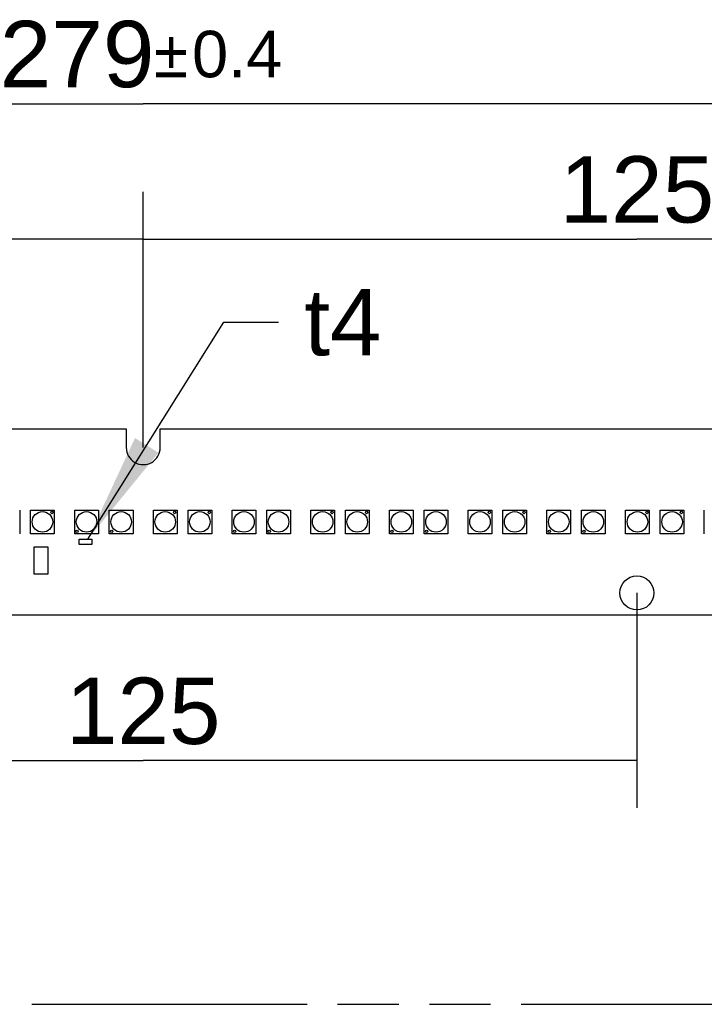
# Model space of a CAD drawing. Header units: millimetres. Extents: x 0 to 210, y 0 to 297.
# Tile 11 of 58: x 96 to 118, y 133 to 164. Entities that reach past the tile are written whole.
import ezdxf
from ezdxf.enums import TextEntityAlignment as Align

# ---------------------------------------------------------------- set-up
doc = ezdxf.new("R2010")
doc.units = ezdxf.units.MM
doc.header["$LTSCALE"] = 19.36
doc.linetypes.add('PHANTOM', pattern=[0.8, 0.45, -0.05, 0.1, -0.05, 0.1, -0.05])
doc.layers.get('0').update_dxf_attribs({"linetype": 'CONTINUOUS'})
for name, color, linetype in [('DEFAULT_3', 7, 'PHANTOM'), ('Z_DIM_2D', 7, 'CONTINUOUS'), ('Z_NOTICE', 7, 'CONTINUOUS')]:
    doc.layers.add(name, color=color, linetype=linetype)
doc.styles.get("Standard").update_dxf_attribs({"font": 'txt', "width": 0.7})
doc.styles.add('TEXTSTYLE_3', font='helveticaneueltw1g-ltcn.otf')
doc.styles.add('TEXTSTYLE_4', font='gdt', dxfattribs={"width": 0.7})
doc.dimstyles.new('DIMSTYLE_2', dxfattribs={"dimtxt": 2.1, "dimasz": 3.5, "dimexe": 1.5, "dimexo": 0, "dimgap": 0.525, "dimtad": 1, "dimdec": 3, "dimlfac": 4, "dimdsep": 46, "dimtxsty": 'TEXTSTYLE_3', "dimblk": '_FILLED', "dimblk1": '_FILLED', "dimblk2": '_FILLED', "dimcen": 0.09, "dimclrt": 5, "dimadec": 0, "dimazin": 0, "dimtp": 0.5, "dimtm": 0.5, "dimtfac": 1, "dimtdec": 3, "dimtofl": 0, "dimtmove": 0, "dimatfit": 3, "dimldrblk": '_FILLED', "dimfxl": 0, "dimtolj": 1, "dimarcsym": 0})
doc.dimstyles.new('DIMSTYLE_4', dxfattribs={"dimtxt": 2.1, "dimasz": 3.5, "dimexe": 1.5, "dimexo": 0, "dimgap": 0.525, "dimtad": 1, "dimdec": 3, "dimlfac": 4, "dimdsep": 46, "dimtxsty": 'TEXTSTYLE_3', "dimblk": '_FILLED', "dimblk1": '_FILLED', "dimblk2": '_FILLED', "dimcen": 0.09, "dimclrt": 5, "dimadec": 0, "dimazin": 0, "dimtol": 1, "dimtp": 0.4, "dimtm": 0.4, "dimtfac": 1, "dimtdec": 3, "dimtofl": 0, "dimtmove": 0, "dimatfit": 3, "dimldrblk": '_FILLED', "dimfxl": 0, "dimtolj": 1, "dimarcsym": 0})
doc.dimstyles.get("Standard").update_dxf_attribs({"dimtxt": 3.5, "dimasz": 3.5, "dimexe": 1.5, "dimexo": 0, "dimtad": 1, "dimdec": 3, "dimdsep": 46, "dimtxsty": 'Standard', "dimblk": '_FILLED', "dimblk1": '_FILLED', "dimblk2": '_FILLED', "dimcen": 0.09, "dimclrt": 5, "dimadec": 0, "dimazin": 0, "dimtol": 1, "dimtp": 0.001, "dimtm": 0.001, "dimtfac": 1, "dimtdec": 3, "dimtofl": 0, "dimtmove": 0, "dimatfit": 3, "dimldrblk": '_FILLED', "dimfxl": 0, "dimtolj": 1, "dimarcsym": 0})

# ---------------------------------------------------------------- blocks, each defined once
blk = doc.blocks.new('*D3')
at = {"layer": 'Z_DIM_2D', "color": 2, "linetype": 'Continuous'}
for p, q in [((68.87, 150.301), (68.87, 158.401)), ((100.12, 150.301), (100.12, 158.401)), ((68.87, 156.901), (84.495, 156.901)), ((100.12, 156.901), (84.495, 156.901))]:
    blk.add_line(p, q, dxfattribs=at)
at = {"layer": 'Z_DIM_2D', "color": 5, "linetype": 'Continuous', "style": 'TEXTSTYLE_3'}
blk.add_text('125', height=2.1, dxfattribs=at).set_placement((84.495, 157.426), align=Align.CENTER)
blk = doc.blocks.new('_FILLED')
at = {"color": 0, "linetype": 'ByBlock'}
blk.add_solid([(0, 0), (-1, 0.125), (-1, -0.125)], dxfattribs=at)
blk = doc.blocks.new('_NONE')
blk = doc.blocks.new('*D4')
at = {"layer": 'Z_DIM_2D', "color": 2, "linetype": 'Continuous'}
for p, q in [((100.12, 150.301), (100.12, 158.401)), ((131.37, 150.301), (131.37, 158.401)), ((100.12, 156.901), (115.745, 156.901)), ((131.37, 156.901), (115.745, 156.901))]:
    blk.add_line(p, q, dxfattribs=at)
at = {"layer": 'Z_DIM_2D', "color": 5, "linetype": 'Continuous', "style": 'TEXTSTYLE_3'}
blk.add_text('125', height=2.1, dxfattribs=at).set_placement((115.745, 157.426), align=Align.CENTER)
blk = doc.blocks.new('*D8')
at = {"layer": 'Z_DIM_2D', "color": 2, "linetype": 'Continuous'}
for p, q in [((84.495, 145.701), (84.495, 138.896)), ((115.745, 145.701), (115.745, 138.896)), ((84.495, 140.396), (100.12, 140.396)), ((115.745, 140.396), (100.12, 140.396))]:
    blk.add_line(p, q, dxfattribs=at)
at = {"layer": 'Z_DIM_2D', "color": 5, "linetype": 'Continuous', "style": 'TEXTSTYLE_3'}
blk.add_text('125', height=2.1, dxfattribs=at).set_placement((100.12, 140.921), align=Align.CENTER)
blk = doc.blocks.new('*D12')
at = {"layer": 'Z_DIM_2D', "color": 2, "linetype": 'Continuous'}
for p, q in [((65.245, 150.264), (65.245, 162.686)), ((134.995, 150.264), (134.995, 162.686)), ((65.245, 161.186), (100.12, 161.186)), ((134.995, 161.186), (100.12, 161.186))]:
    blk.add_line(p, q, dxfattribs=at)
at = {"layer": 'Z_DIM_2D', "color": 5, "linetype": 'Continuous'}
for s, height, style, p in [('279', 2.1, 'TEXTSTYLE_3', (98.028, 161.711)), ('`', 1.47, 'TEXTSTYLE_4', (101.001, 162.026)), ('0.4', 1.47, 'TEXTSTYLE_3', (103.093, 162.026))]:
    blk.add_text(s, height=height, dxfattribs=dict(at, style=style)).set_placement(p, align=Align.CENTER)

msp = doc.modelspace()

# ---------------------------------------------------------------- linework, layer by layer
at = {"color": 7, "linetype": 'Continuous'}
for p, q in [((69.40727, 150.9013), (99.58227, 150.9013)), ((99.58227, 150.9013), (99.58227, 150.3013)), ((100.65727, 150.3013), (100.65727, 150.9013)), ((100.65727, 150.9013), (130.83227, 150.9013)), ((96.21058, 148.3263), (96.21058, 147.5763)), ((96.55586, 148.32655), (97.30586, 148.32655)), ((96.55586, 147.5763), (96.55586, 148.3263)), ((97.30611, 148.3263), (97.30611, 147.5763)), ((97.95096, 147.5763), (97.95096, 148.3263)), ((97.95121, 148.32655), (98.70121, 148.32655)), ((98.70121, 148.3263), (98.70121, 147.5763)), ((99.04649, 147.5763), (99.04649, 148.3263)), ((99.04674, 148.32655), (99.79674, 148.32655)), ((99.79674, 148.3263), (99.79674, 147.5763)), ((100.44209, 148.32655), (101.19209, 148.32655)), ((100.44209, 147.5763), (100.44209, 148.3263)), ((101.19234, 148.3263), (101.19234, 147.5763)), ((101.53762, 148.32655), (102.28762, 148.32655)), ((101.53762, 147.5763), (101.53762, 148.3263)), ((102.28787, 148.3263), (102.28787, 147.5763)), ((102.93272, 147.5763), (102.93272, 148.3263)), ((102.93297, 148.32655), (103.68297, 148.32655)), ((103.68297, 148.3263), (103.68297, 147.5763)), ((104.02825, 147.5763), (104.02825, 148.3263)), ((104.0285, 148.32655), (104.7785, 148.32655)), ((104.7785, 148.3263), (104.7785, 147.5763)), ((105.42385, 148.32655), (106.17385, 148.32655)), ((105.42385, 147.5763), (105.42385, 148.3263)), ((106.1741, 148.3263), (106.1741, 147.5763)), ((106.51938, 148.32655), (107.26938, 148.32655)), ((106.51938, 147.5763), (106.51938, 148.3263)), ((107.26963, 148.3263), (107.26963, 147.5763)), ((107.91448, 147.5763), (107.91448, 148.3263)), ((107.91473, 148.32655), (108.66473, 148.32655)), ((108.66473, 148.3263), (108.66473, 147.5763)), ((109.01001, 147.5763), (109.01001, 148.3263)), ((109.01026, 148.32655), (109.76026, 148.32655)), ((109.76026, 148.3263), (109.76026, 147.5763)), ((110.40561, 148.32655), (111.15561, 148.32655)), ((110.40561, 147.5763), (110.40561, 148.3263)), ((111.15586, 148.3263), (111.15586, 147.5763)), ((111.50114, 148.32655), (112.25114, 148.32655)), ((111.50114, 147.5763), (111.50114, 148.3263)), ((112.25139, 148.3263), (112.25139, 147.5763)), ((112.89624, 147.5763), (112.89624, 148.3263)), ((112.89649, 148.32655), (113.64649, 148.32655)), ((113.64649, 148.3263), (113.64649, 147.5763)), ((113.99177, 147.5763), (113.99177, 148.3263)), ((113.99202, 148.32655), (114.74202, 148.32655)), ((114.74202, 148.3263), (114.74202, 147.5763)), ((115.38737, 148.32655), (116.13737, 148.32655)), ((115.38737, 147.5763), (115.38737, 148.3263)), ((116.13762, 148.3263), (116.13762, 147.5763)), ((116.4829, 148.32655), (117.2329, 148.32655)), ((116.4829, 147.5763), (116.4829, 148.3263)), ((117.23315, 148.3263), (117.23315, 147.5763)), ((117.878, 147.5763), (117.878, 148.3263)), ((97.30586, 147.57605), (96.55586, 147.57605)), ((98.70121, 147.57605), (97.95121, 147.57605)), ((99.79674, 147.57605), (99.04674, 147.57605)), ((101.19209, 147.57605), (100.44209, 147.57605)), ((102.28762, 147.57605), (101.53762, 147.57605)), ((103.68297, 147.57605), (102.93297, 147.57605)), ((104.7785, 147.57605), (104.0285, 147.57605)), ((106.17385, 147.57605), (105.42385, 147.57605)), ((107.26938, 147.57605), (106.51938, 147.57605)), ((108.66473, 147.57605), (107.91473, 147.57605)), ((109.76026, 147.57605), (109.01026, 147.57605)), ((111.15561, 147.57605), (110.40561, 147.57605)), ((112.25114, 147.57605), (111.50114, 147.57605)), ((113.64649, 147.57605), (112.89649, 147.57605)), ((114.74202, 147.57605), (113.99202, 147.57605)), ((116.13737, 147.57605), (115.38737, 147.57605)), ((117.2329, 147.57605), (116.4829, 147.57605)), ((96.66172, 147.15255), (96.66172, 146.30255)), ((97.11172, 147.15255), (96.66172, 147.15255)), ((97.11172, 146.30255), (97.11172, 147.15255)), ((98.09477, 147.2388), (98.09477, 147.40755)), ((98.09477, 147.40755), (98.49477, 147.40755)), ((98.49477, 147.2388), (98.09477, 147.2388)), ((98.49477, 147.40755), (98.49477, 147.2388)), ((96.66172, 146.30255), (97.11172, 146.30255)), ((134.35727, 145.0013), (65.88227, 145.0013))]:
    msp.add_line(p, q, dxfattribs=at)
for centre, radius in [((96.93086, 147.9513), 0.325), ((97.22836, 148.2488), 0.0375), ((98.32621, 147.9513), 0.325), ((99.42174, 147.9513), 0.325), ((100.81709, 147.9513), 0.325), ((101.11459, 148.2488), 0.0375), ((101.91262, 147.9513), 0.325), ((102.21012, 148.2488), 0.0375), ((103.30797, 147.9513), 0.325), ((104.4035, 147.9513), 0.325), ((105.79885, 147.9513), 0.325), ((106.09635, 148.2488), 0.0375), ((106.89438, 147.9513), 0.325), ((107.19188, 148.2488), 0.0375), ((108.28973, 147.9513), 0.325), ((109.38526, 147.9513), 0.325), ((110.78061, 147.9513), 0.325), ((111.07811, 148.2488), 0.0375), ((111.87614, 147.9513), 0.325), ((112.17364, 148.2488), 0.0375), ((113.27149, 147.9513), 0.325), ((114.36702, 147.9513), 0.325), ((115.76237, 147.9513), 0.325), ((116.05987, 148.2488), 0.0375), ((116.8579, 147.9513), 0.325), ((117.1554, 148.2488), 0.0375), ((98.02871, 147.6538), 0.0375), ((99.12424, 147.6538), 0.0375), ((103.01047, 147.6538), 0.0375), ((104.106, 147.6538), 0.0375), ((107.99223, 147.6538), 0.0375), ((109.08776, 147.6538), 0.0375), ((112.97399, 147.6538), 0.0375), ((114.06952, 147.6538), 0.0375), ((115.74477, 145.7013), 0.5375)]:
    msp.add_circle(centre, radius, dxfattribs=at)
msp.add_arc((100.11977, 150.3013), 0.5375, 179.999276, 360, dxfattribs=at)
at = {"layer": 'DEFAULT_3', "color": 91, "linetype": 'PHANTOM', "true_color": 0x80ff80}
msp.add_line((50.12864, 132.68), (150.12864, 132.68), dxfattribs=at)

# ---------------------------------------------------------------- texts
at = {"layer": 'Z_NOTICE', "color": 5, "linetype": 'Continuous', "style": 'TEXTSTYLE_3'}
msp.add_text(' t4', height=2.1, dxfattribs=at).set_placement((104.40145, 153.22168))

# ---------------------------------------------------------------- dimensions: what is measured, and where the dimension line sits
at = {"layer": 'Z_DIM_2D', "color": 2, "linetype": 'Continuous'}
for base, p1, p2, dimstyle, picture, middle in [((134.99477, 161.18589), (65.24477, 150.2638), (134.99477, 150.2638), 'DIMSTYLE_4', '*D12', (100.11977, 161.18589)), ((100.11977, 156.90065), (68.86976, 150.30131), (100.11977, 150.3013), 'DIMSTYLE_2', '*D3', (84.53786, 156.90065)), ((131.36977, 156.90065), (100.11977, 150.3013), (131.36977, 150.3013), 'DIMSTYLE_2', '*D4', (115.78786, 156.90065)), ((115.74477, 140.39606), (84.49477, 145.7013), (115.74477, 145.7013), 'DIMSTYLE_2', '*D8', (100.16286, 140.39606))]:
    dim = msp.add_linear_dim(base=base, p1=p1, p2=p2, dimstyle=dimstyle, override={"dimblk1": 'NONE', "dimblk2": 'NONE', "dimsah": 1}, dxfattribs=at)
    dim.commit()
    dim.dimension.update_dxf_attribs({"geometry": picture, "text_midpoint": middle, "dimtype": 160})

# ---------------------------------------------------------------- leaders
at = {"layer": 'Z_NOTICE', "color": 2, "linetype": 'Continuous'}
msp.add_leader([(98.37139, 147.40755), (102.67404, 154.27168), (104.40145, 154.27168)], dimstyle='Standard', override={"dimtad": 0}, dxfattribs=at)

doc.saveas('drawing.dxf')
